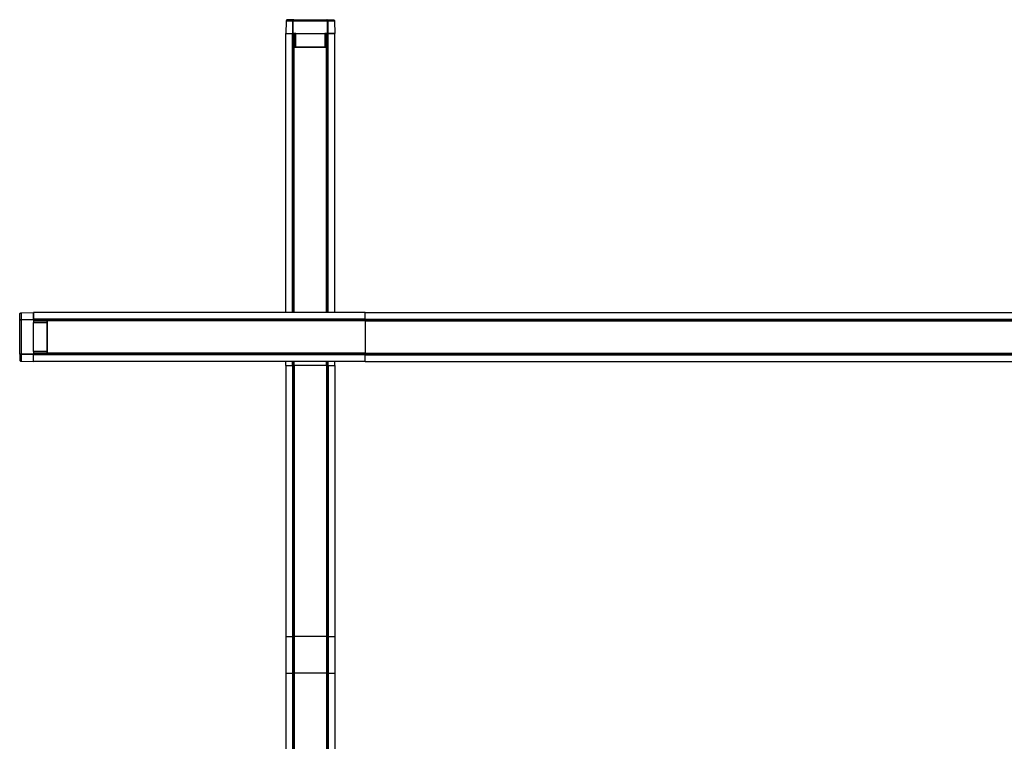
# Model space of a CAD drawing. Header units: millimetres. Extents: x 2355 to 3494, y 2627 to 6324.
# Tile 2 of 16: x 2456 to 2921, y 3151 to 3491. Entities that reach past the tile are written whole.
import ezdxf

# ---------------------------------------------------------------- set-up
doc = ezdxf.new("R2010")
doc.units = ezdxf.units.MM
doc.header["$LTSCALE"] = 20

msp = doc.modelspace()

# ---------------------------------------------------------------- linework, layer by layer
at = {"color": 7, "linetype": 'Continuous', "lineweight": 25}
for p, q in [((2582.05, 3490.72), (2581.94, 3484.91)), ((2585.2, 3484.91), (2585.24, 3490.72)), ((2585.35, 3484.91), (2585.39, 3490.72)), ((2601.49, 3490.72), (2585.39, 3490.72)), ((2585.62, 3491.41), (2601.27, 3491.41)), ((2601.54, 3484.91), (2601.49, 3490.72)), ((2601.65, 3490.72), (2601.69, 3484.91)), ((2604.84, 3490.72), (2604.94, 3484.91)), ((2581.94, 3353.41), (2581.94, 3484.91)), ((2585.1, 3353.41), (2585.1, 3484.91)), ((2586.59, 3484.91), (2585.35, 3484.91)), ((2585.54, 3353.41), (2585.54, 3484.91)), ((2585.74, 3478.4), (2585.74, 3484.91)), ((2585.74, 3478.4), (2585.74, 3484.91)), ((2585.85, 3484.91), (2585.96, 3478.4)), ((2585.89, 3478.4), (2585.89, 3482.11)), ((2586.59, 3484.91), (2600.3, 3484.91)), ((2586.59, 3478.4), (2586.59, 3484.91)), ((2601.54, 3484.91), (2600.3, 3484.91)), ((2600.3, 3484.91), (2600.3, 3478.4)), ((2600.94, 3478.4), (2601.05, 3484.91)), ((2600.99, 3484.91), (2600.99, 3478.4)), ((2601.14, 3478.56), (2601.14, 3484.91)), ((2601.14, 3478.56), (2601.14, 3484.91)), ((2601.35, 3353.41), (2601.35, 3484.91)), ((2601.78, 3353.41), (2601.78, 3484.91)), ((2604.94, 3353.41), (2604.94, 3484.91)), ((2585.71, 3478.4), (2585.71, 3353.41)), ((2600.99, 3478.4), (2585.89, 3478.4)), ((2585.89, 3353.41), (2585.89, 3478.4)), ((2586.59, 3478.4), (2600.3, 3478.4)), ((2600.99, 3353.41), (2600.99, 3478.4)), ((2601.19, 3353.41), (2601.19, 3478.4)), ((2457.13, 3353.3), (2462.94, 3353.41)), ((2619.3, 3353.41), (2462.94, 3353.41)), ((2619.3, 3353.41), (3074.09, 3353.41)), ((2456.44, 3334.08), (2456.44, 3349.73)), ((2457.13, 3350.11), (2462.94, 3350.15)), ((2462.94, 3350), (2457.13, 3349.96)), ((2457.13, 3349.96), (2457.13, 3333.85)), ((2619.3, 3350.25), (2462.94, 3350.25)), ((2462.94, 3350), (2462.94, 3348.76)), ((2619.3, 3349.81), (2462.94, 3349.81)), ((2469.45, 3349.61), (2462.94, 3349.61)), ((2469.45, 3349.61), (2462.94, 3349.61)), ((2469.45, 3349.4), (2462.94, 3349.51)), ((2462.94, 3349.46), (2469.45, 3349.46)), ((2462.94, 3335.05), (2462.94, 3348.76)), ((2462.94, 3348.76), (2469.45, 3348.76)), ((2619.3, 3349.66), (2469.45, 3349.66)), ((2469.45, 3349.46), (2469.45, 3334.36)), ((2619.3, 3349.46), (2469.45, 3349.46)), ((2469.45, 3335.05), (2469.45, 3348.76)), ((2619.3, 3350.25), (3074.09, 3350.25)), ((2619.3, 3349.81), (3074.09, 3349.81)), ((2619.3, 3349.66), (2619.3, 3349.81)), ((2619.3, 3349.66), (3074.09, 3349.66)), ((2619.3, 3349.46), (2619.3, 3334.36)), ((2619.3, 3349.46), (3074.09, 3349.46)), ((2462.94, 3333.81), (2457.13, 3333.85)), ((2462.94, 3333.66), (2457.13, 3333.7)), ((2462.94, 3335.05), (2462.94, 3333.81)), ((2469.45, 3335.05), (2462.94, 3335.05)), ((2462.94, 3334.31), (2469.45, 3334.42)), ((2469.45, 3334.21), (2462.94, 3334.21)), ((2469.45, 3334.21), (2462.94, 3334.21)), ((2619.3, 3334), (2462.94, 3334)), ((2619.3, 3333.57), (2462.94, 3333.57)), ((2469.45, 3334.36), (2465.74, 3334.36)), ((2619.3, 3334.36), (2469.45, 3334.36)), ((2469.45, 3334.17), (2619.3, 3334.17)), ((2619.3, 3334.36), (3074.09, 3334.36)), ((2619.3, 3334.17), (3074.09, 3334.17)), ((2619.3, 3334), (2619.3, 3334.17)), ((2619.3, 3334), (3074.09, 3334)), ((2619.3, 3333.57), (3074.09, 3333.57)), ((2457.13, 3330.51), (2462.94, 3330.41)), ((2619.3, 3330.41), (2462.94, 3330.41)), ((2581.94, 3328.55), (2581.94, 3330.41)), ((2581.94, 3328.55), (2581.94, 3200.71)), ((2585.1, 3328.55), (2585.1, 3330.41)), ((2585.1, 3328.55), (2585.1, 3200.71)), ((2585.54, 3328.55), (2585.54, 3330.41)), ((2585.54, 3328.55), (2585.54, 3200.71)), ((2585.54, 3328.55), (2585.71, 3328.55)), ((2585.71, 3330.41), (2585.71, 3328.55)), ((2585.71, 3328.55), (2585.71, 3200.71)), ((2585.89, 3328.55), (2585.89, 3330.41)), ((2600.99, 3328.55), (2585.89, 3328.55)), ((2585.89, 3328.55), (2585.89, 3200.71)), ((2600.99, 3328.55), (2600.99, 3330.41)), ((2600.99, 3328.55), (2600.99, 3200.71)), ((2601.19, 3328.55), (2601.19, 3330.41)), ((2601.19, 3328.55), (2601.19, 3200.71)), ((2601.19, 3328.55), (2601.35, 3328.55)), ((2601.35, 3328.55), (2601.35, 3330.41)), ((2601.35, 3328.55), (2601.35, 3200.71)), ((2601.78, 3328.55), (2601.78, 3330.41)), ((2601.78, 3328.55), (2601.78, 3200.71)), ((2604.94, 3328.55), (2604.94, 3330.41)), ((2604.94, 3328.55), (2604.94, 3200.71)), ((2619.3, 3330.41), (3074.09, 3330.41)), ((2581.94, 3200.71), (2581.94, 3183.52)), ((2585.1, 3200.71), (2585.1, 3183.52)), ((2585.54, 3200.71), (2585.54, 3183.52)), ((2585.54, 3200.71), (2585.67, 3200.71)), ((2585.7, 3200.71), (2585.7, 3183.52)), ((2585.89, 3200.71), (2585.89, 3183.52)), ((2600.99, 3200.71), (2585.89, 3200.71)), ((2600.99, 3200.71), (2600.99, 3183.52)), ((2601.19, 3200.71), (2601.19, 3183.52)), ((2601.19, 3200.71), (2601.35, 3200.71)), ((2601.35, 3200.71), (2601.35, 3183.52)), ((2601.78, 3200.71), (2601.78, 3183.52)), ((2604.94, 3200.71), (2604.94, 3183.52)), ((2581.94, 3183.52), (2581.94, 3105.26)), ((2585.1, 3183.52), (2585.1, 3105.26)), ((2585.54, 3183.52), (2585.54, 3105.26)), ((2585.54, 3183.52), (2585.67, 3183.52)), ((2585.71, 3183.52), (2585.71, 3105.26)), ((2585.89, 3183.52), (2585.89, 3105.26)), ((2600.99, 3183.52), (2585.89, 3183.52)), ((2600.99, 3183.52), (2600.99, 3105.26)), ((2601.19, 3183.52), (2601.19, 3105.26)), ((2601.19, 3183.52), (2601.35, 3183.52)), ((2601.35, 3183.52), (2601.35, 3105.26)), ((2601.78, 3183.52), (2601.78, 3105.26)), ((2604.94, 3183.52), (2604.94, 3105.26))]:
    msp.add_line(p, q, dxfattribs=at)
for points, knots in [([(2582.75, 3491.41), (2582.66, 3491.41), (2582.58, 3491.39), (2582.41, 3491.32), (2582.32, 3491.27), (2582.19, 3491.14), (2582.13, 3491.06), (2582.06, 3490.89), (2582.05, 3490.8), (2582.05, 3490.72)], [0, 0, 0, 0, 0.25, 0.25, 0.5, 0.5, 0.75, 0.75, 1, 1, 1, 1]), ([(2585.24, 3490.72), (2585.24, 3490.74), (2585.24, 3490.79), (2585.25, 3490.87), (2585.26, 3490.94), (2585.28, 3491.02), (2585.3, 3491.09), (2585.33, 3491.16), (2585.37, 3491.23), (2585.42, 3491.31), (2585.51, 3491.39), (2585.58, 3491.4), (2585.62, 3491.41)], [0, 0, 0, 0, 0.066394, 0.135428, 0.206899, 0.280522, 0.355937, 0.432726, 0.510434, 0.622072, 0.789268, 1, 1, 1, 1]), ([(2585.39, 3490.72), (2585.39, 3490.91), (2585.42, 3491.09), (2585.51, 3491.34), (2585.56, 3491.41), (2585.62, 3491.41)], [0, 0, 0, 0, 0.5, 0.5, 1, 1, 1, 1]), ([(2601.49, 3490.72), (2601.49, 3490.74), (2601.49, 3490.79), (2601.49, 3490.87), (2601.48, 3490.94), (2601.47, 3491.02), (2601.46, 3491.09), (2601.44, 3491.16), (2601.42, 3491.23), (2601.38, 3491.31), (2601.34, 3491.37), (2601.3, 3491.4), (2601.28, 3491.4), (2601.27, 3491.41)], [0, 0, 0, 0, 0.066007, 0.134749, 0.206036, 0.279596, 0.355078, 0.432071, 0.510124, 0.630449, 0.791208, 0.898025, 1, 1, 1, 1]), ([(2601.27, 3491.41), (2601.28, 3491.4), (2601.31, 3491.4), (2601.36, 3491.39), (2601.41, 3491.36), (2601.47, 3491.3), (2601.53, 3491.22), (2601.58, 3491.11), (2601.62, 3490.99), (2601.64, 3490.85), (2601.64, 3490.76), (2601.65, 3490.72)], [0, 0, 0, 0, 0.078766, 0.160672, 0.245305, 0.365776, 0.488316, 0.624124, 0.756036, 0.881854, 1, 1, 1, 1]), ([(2601.27, 3491.41), (2601.34, 3491.41), (2601.49, 3491.41), (2601.71, 3491.41), (2601.91, 3491.41), (2602.11, 3491.41), (2602.31, 3491.41), (2602.61, 3491.41), (2603, 3491.41), (2603.42, 3491.41), (2603.74, 3491.41), (2603.95, 3491.41), (2604.07, 3491.41), (2604.13, 3491.41), (2604.14, 3491.41), (2604.14, 3491.41)], [0, 0, 0, 0, 0.041401, 0.082735, 0.124038, 0.165345, 0.20669, 0.248108, 0.374029, 0.500013, 0.625934, 0.751918, 0.834645, 0.917246, 1, 1, 1, 1]), ([(2604.14, 3491.41), (2604.22, 3491.41), (2604.31, 3491.39), (2604.48, 3491.32), (2604.56, 3491.27), (2604.7, 3491.14), (2604.75, 3491.06), (2604.82, 3490.89), (2604.84, 3490.8), (2604.84, 3490.72)], [0, 0, 0, 0, 0.25, 0.25, 0.5, 0.5, 0.75, 0.75, 1, 1, 1, 1]), ([(2604.94, 3484.91), (2604.94, 3484.91), (2604.94, 3484.91), (2604.93, 3484.91), (2604.91, 3484.91), (2604.88, 3484.91), (2604.84, 3484.91), (2604.79, 3484.91), (2604.69, 3484.91), (2604.49, 3484.91), (2604.12, 3484.91), (2603.65, 3484.91), (2603.18, 3484.91), (2602.76, 3484.91), (2602.43, 3484.91), (2602.07, 3484.91), (2601.82, 3484.91), (2601.69, 3484.91)], [0, 0, 0, 0, 0.035478, 0.070899, 0.106288, 0.141668, 0.177062, 0.212492, 0.247984, 0.373967, 0.500007, 0.62599, 0.75203, 0.814074, 0.876001, 0.937934, 1, 1, 1, 1]), ([(2585.89, 3478.4), (2585.86, 3478.4), (2585.8, 3478.4), (2585.73, 3478.4), (2585.72, 3478.4), (2585.71, 3478.4)], [0, 0, 0, 0, 0.3869743, 0.7711788, 1, 1, 1, 1]), ([(2456.44, 3352.6), (2456.44, 3352.69), (2456.46, 3352.77), (2456.52, 3352.94), (2456.58, 3353.03), (2456.71, 3353.16), (2456.79, 3353.22), (2456.96, 3353.29), (2457.05, 3353.3), (2457.13, 3353.3)], [0, 0, 0, 0, 0.25, 0.25, 0.5, 0.5, 0.75, 0.75, 1, 1, 1, 1]), ([(2456.44, 3349.73), (2456.44, 3349.8), (2456.44, 3349.95), (2456.44, 3350.17), (2456.44, 3350.38), (2456.44, 3350.58), (2456.44, 3350.77), (2456.44, 3351.07), (2456.44, 3351.46), (2456.44, 3351.88), (2456.44, 3352.2), (2456.44, 3352.41), (2456.44, 3352.53), (2456.44, 3352.59), (2456.44, 3352.6), (2456.44, 3352.6)], [0, 0, 0, 0, 0.041401, 0.082735, 0.124038, 0.165345, 0.20669, 0.248108, 0.374029, 0.500013, 0.625934, 0.751918, 0.834645, 0.917246, 1, 1, 1, 1]), ([(2462.94, 3353.41), (2462.94, 3353.4), (2462.94, 3353.4), (2462.94, 3353.39), (2462.94, 3353.37), (2462.94, 3353.34), (2462.94, 3353.3), (2462.94, 3353.25), (2462.94, 3353.15), (2462.94, 3352.95), (2462.94, 3352.58), (2462.94, 3352.11), (2462.94, 3351.64), (2462.94, 3351.22), (2462.94, 3350.89), (2462.94, 3350.53), (2462.94, 3350.28), (2462.94, 3350.15)], [0, 0, 0, 0, 0.035478, 0.070899, 0.106288, 0.141668, 0.177062, 0.212492, 0.247984, 0.373967, 0.500007, 0.62599, 0.75203, 0.814074, 0.876001, 0.937934, 1, 1, 1, 1]), ([(2456.44, 3349.73), (2456.44, 3349.74), (2456.45, 3349.77), (2456.46, 3349.82), (2456.49, 3349.87), (2456.55, 3349.93), (2456.63, 3349.99), (2456.74, 3350.04), (2456.86, 3350.08), (2457, 3350.1), (2457.09, 3350.11), (2457.13, 3350.11)], [0, 0, 0, 0, 0.078766, 0.160672, 0.245305, 0.365776, 0.488316, 0.624124, 0.756036, 0.881854, 1, 1, 1, 1]), ([(2457.13, 3349.96), (2457.11, 3349.96), (2457.06, 3349.96), (2456.98, 3349.95), (2456.91, 3349.94), (2456.83, 3349.93), (2456.76, 3349.92), (2456.69, 3349.9), (2456.62, 3349.88), (2456.54, 3349.85), (2456.48, 3349.81), (2456.45, 3349.76), (2456.45, 3349.74), (2456.44, 3349.73)], [0, 0, 0, 0, 0.066007, 0.134749, 0.206036, 0.279596, 0.355078, 0.432071, 0.510124, 0.630449, 0.791208, 0.89802, 1, 1, 1, 1]), ([(2462.94, 3349.81), (2462.94, 3349.81), (2462.94, 3349.82), (2462.94, 3349.84), (2462.94, 3349.85)], [0, 0, 0, 0, 0.557892, 1, 1, 1, 1]), ([(2619.3, 3349.81), (2619.3, 3349.81), (2619.3, 3349.83), (2619.3, 3349.89), (2619.3, 3349.94), (2619.3, 3350.02), (2619.3, 3350.08), (2619.3, 3350.17), (2619.3, 3350.22), (2619.3, 3350.25)], [0, 0, 0, 0, 0.25, 0.25, 0.5, 0.5, 0.75, 0.75, 1, 1, 1, 1]), ([(2457.13, 3333.85), (2456.94, 3333.86), (2456.76, 3333.88), (2456.51, 3333.97), (2456.44, 3334.03), (2456.44, 3334.08)], [0, 0, 0, 0, 0.5, 0.5, 1, 1, 1, 1]), ([(2457.13, 3333.7), (2457.11, 3333.71), (2457.06, 3333.71), (2456.98, 3333.71), (2456.9, 3333.73), (2456.83, 3333.74), (2456.76, 3333.77), (2456.69, 3333.79), (2456.62, 3333.83), (2456.54, 3333.88), (2456.46, 3333.97), (2456.45, 3334.04), (2456.44, 3334.08)], [0, 0, 0, 0, 0.066394, 0.135428, 0.206899, 0.280522, 0.355937, 0.432726, 0.510434, 0.622072, 0.789268, 1, 1, 1, 1]), ([(2469.45, 3334.36), (2469.45, 3334.32), (2469.45, 3334.26), (2469.45, 3334.2), (2469.45, 3334.18), (2469.45, 3334.17)], [0, 0, 0, 0, 0.386974, 0.771179, 1, 1, 1, 1]), ([(2619.3, 3334.36), (2619.3, 3334.32), (2619.3, 3334.26), (2619.3, 3334.2), (2619.3, 3334.18), (2619.3, 3334.17)], [0, 0, 0, 0, 0.386974, 0.771179, 1, 1, 1, 1]), ([(2619.3, 3333.57), (2619.3, 3333.6), (2619.3, 3333.64), (2619.3, 3333.74), (2619.3, 3333.79), (2619.3, 3333.88), (2619.3, 3333.92), (2619.3, 3333.98), (2619.3, 3334), (2619.3, 3334)], [0, 0, 0, 0, 0.25, 0.25, 0.5, 0.5, 0.75, 0.75, 1, 1, 1, 1]), ([(2456.44, 3331.21), (2456.44, 3331.13), (2456.46, 3331.04), (2456.52, 3330.87), (2456.58, 3330.79), (2456.71, 3330.65), (2456.79, 3330.6), (2456.96, 3330.53), (2457.05, 3330.51), (2457.13, 3330.51)], [0, 0, 0, 0, 0.25, 0.25, 0.5, 0.5, 0.75, 0.75, 1, 1, 1, 1]), ([(2585.1, 3328.55), (2585.13, 3328.55), (2585.18, 3328.55), (2585.27, 3328.55), (2585.33, 3328.55), (2585.41, 3328.55), (2585.46, 3328.55), (2585.52, 3328.55), (2585.54, 3328.55), (2585.54, 3328.55)], [0, 0, 0, 0, 0.25, 0.25, 0.5, 0.5, 0.75, 0.75, 1, 1, 1, 1]), ([(2585.89, 3328.55), (2585.86, 3328.55), (2585.8, 3328.55), (2585.73, 3328.55), (2585.72, 3328.55), (2585.71, 3328.55)], [0, 0, 0, 0, 0.3869743, 0.7711788, 1, 1, 1, 1]), ([(2601.35, 3328.55), (2601.35, 3328.55), (2601.37, 3328.55), (2601.43, 3328.55), (2601.47, 3328.55), (2601.56, 3328.55), (2601.61, 3328.55), (2601.71, 3328.55), (2601.75, 3328.55), (2601.78, 3328.55)], [0, 0, 0, 0, 0.25, 0.25, 0.5, 0.5, 0.75, 0.75, 1, 1, 1, 1]), ([(2585.1, 3200.71), (2585.13, 3200.71), (2585.18, 3200.71), (2585.27, 3200.71), (2585.33, 3200.71), (2585.41, 3200.71), (2585.46, 3200.71), (2585.52, 3200.71), (2585.54, 3200.71), (2585.54, 3200.71)], [0, 0, 0, 0, 0.25, 0.25, 0.5, 0.5, 0.75, 0.75, 1, 1, 1, 1]), ([(2585.89, 3200.71), (2585.86, 3200.71), (2585.8, 3200.71), (2585.73, 3200.71), (2585.72, 3200.71), (2585.71, 3200.71)], [0, 0, 0, 0, 0.3869743, 0.7711788, 1, 1, 1, 1]), ([(2601.35, 3200.71), (2601.35, 3200.71), (2601.37, 3200.71), (2601.43, 3200.71), (2601.47, 3200.71), (2601.56, 3200.71), (2601.61, 3200.71), (2601.71, 3200.71), (2601.75, 3200.71), (2601.78, 3200.71)], [0, 0, 0, 0, 0.25, 0.25, 0.5, 0.5, 0.75, 0.75, 1, 1, 1, 1]), ([(2585.1, 3183.52), (2585.13, 3183.52), (2585.18, 3183.52), (2585.27, 3183.52), (2585.33, 3183.52), (2585.41, 3183.52), (2585.46, 3183.52), (2585.52, 3183.52), (2585.54, 3183.52), (2585.54, 3183.52)], [0, 0, 0, 0, 0.25, 0.25, 0.5, 0.5, 0.75, 0.75, 1, 1, 1, 1]), ([(2585.89, 3183.52), (2585.86, 3183.52), (2585.8, 3183.52), (2585.73, 3183.52), (2585.72, 3183.52), (2585.71, 3183.52)], [0, 0, 0, 0, 0.386974, 0.771179, 1, 1, 1, 1]), ([(2601.35, 3183.52), (2601.35, 3183.52), (2601.37, 3183.52), (2601.43, 3183.52), (2601.47, 3183.52), (2601.56, 3183.52), (2601.61, 3183.52), (2601.71, 3183.52), (2601.75, 3183.52), (2601.78, 3183.52)], [0, 0, 0, 0, 0.25, 0.25, 0.5, 0.5, 0.75, 0.75, 1, 1, 1, 1])]:
    msp.add_open_spline(points, degree=3, knots=knots, dxfattribs=at)
for points, degree in [([(2582.23, 3490.72), (2582.1, 3490.72), (2582.05, 3490.72)], 2), ([(2582.81, 3490.72), (2582.54, 3490.72), (2582.35, 3490.72), (2582.23, 3490.72)], 3), ([(2582.91, 3491.41), (2582.8, 3491.41), (2582.75, 3491.41)], 2), ([(2583.82, 3490.72), (2583.41, 3490.72), (2583.07, 3490.72), (2582.81, 3490.72)], 3), ([(2583.43, 3491.41), (2583.19, 3491.41), (2583.02, 3491.41), (2582.91, 3491.41)], 3), ([(2584.34, 3491.41), (2583.97, 3491.41), (2583.67, 3491.41), (2583.43, 3491.41)], 3), ([(2585.24, 3490.72), (2584.7, 3490.72), (2584.22, 3490.72), (2583.82, 3490.72)], 3), ([(2585.62, 3491.41), (2585.14, 3491.41), (2584.7, 3491.41), (2584.34, 3491.41)], 3), ([(2585.39, 3490.72), (2585.34, 3490.72), (2585.28, 3490.72), (2585.24, 3490.72)], 3), ([(2601.65, 3490.72), (2601.61, 3490.72), (2601.55, 3490.72), (2601.49, 3490.72)], 3), ([(2603.07, 3490.72), (2602.66, 3490.72), (2602.18, 3490.72), (2601.65, 3490.72)], 3), ([(2604.08, 3490.72), (2603.82, 3490.72), (2603.48, 3490.72), (2603.07, 3490.72)], 3), ([(2604.66, 3490.72), (2604.54, 3490.72), (2604.34, 3490.72), (2604.08, 3490.72)], 3), ([(2604.84, 3490.72), (2604.79, 3490.72), (2604.66, 3490.72)], 2), ([(2581.94, 3484.91), (2582.01, 3484.91), (2582.15, 3484.91)], 2), ([(2581.94, 3484.91), (2582, 3484.91), (2582.13, 3484.91)], 2), ([(2582.13, 3484.91), (2582.26, 3484.91), (2582.45, 3484.91), (2582.72, 3484.91)], 3), ([(2582.15, 3484.91), (2582.28, 3484.91), (2582.49, 3484.91), (2582.76, 3484.91)], 3), ([(2582.72, 3484.91), (2582.99, 3484.91), (2583.33, 3484.91), (2583.75, 3484.91)], 3), ([(2582.76, 3484.91), (2583.03, 3484.91), (2583.37, 3484.91), (2583.76, 3484.91)], 3), ([(2583.75, 3484.91), (2584.16, 3484.91), (2584.65, 3484.91), (2585.2, 3484.91)], 3), ([(2583.76, 3484.91), (2584.16, 3484.91), (2584.61, 3484.91), (2585.1, 3484.91)], 3), ([(2585.2, 3484.91), (2585.23, 3484.91), (2585.29, 3484.91), (2585.35, 3484.91)], 3), ([(2601.54, 3484.91), (2601.6, 3484.91), (2601.65, 3484.91), (2601.69, 3484.91)], 3), ([(2601.78, 3484.91), (2602.28, 3484.91), (2602.73, 3484.91), (2603.12, 3484.91)], 3), ([(2603.12, 3484.91), (2603.52, 3484.91), (2603.86, 3484.91), (2604.13, 3484.91)], 3), ([(2604.13, 3484.91), (2604.4, 3484.91), (2604.61, 3484.91), (2604.74, 3484.91)], 3), ([(2604.74, 3484.91), (2604.88, 3484.91), (2604.94, 3484.91)], 2), ([(2585.95, 3478.4), (2585.97, 3478.4), (2586, 3478.4)], 2), ([(2586, 3478.4), (2586.03, 3478.4), (2586.08, 3478.4), (2586.14, 3478.4)], 3), ([(2586.14, 3478.4), (2586.19, 3478.4), (2586.26, 3478.4), (2586.34, 3478.4)], 3), ([(2586.34, 3478.4), (2586.42, 3478.4), (2586.51, 3478.4), (2586.59, 3478.4)], 3), ([(2600.3, 3478.4), (2600.38, 3478.4), (2600.46, 3478.4), (2600.54, 3478.4)], 3), ([(2600.54, 3478.4), (2600.61, 3478.4), (2600.69, 3478.4), (2600.75, 3478.4)], 3), ([(2600.75, 3478.4), (2600.81, 3478.4), (2600.86, 3478.4), (2600.89, 3478.4)], 3), ([(2600.89, 3478.4), (2600.92, 3478.4), (2600.94, 3478.4)], 2), ([(2601.14, 3478.4), (2601.1, 3478.4), (2601.04, 3478.4), (2600.99, 3478.4)], 3), ([(2601.19, 3478.4), (2601.17, 3478.4), (2601.14, 3478.4)], 2), ([(2457.13, 3353.3), (2457.13, 3353.25), (2457.13, 3353.12)], 2), ([(2457.13, 3353.12), (2457.13, 3353), (2457.13, 3352.81), (2457.13, 3352.54)], 3), ([(2457.13, 3352.54), (2457.13, 3352.28), (2457.13, 3351.94), (2457.13, 3351.53)], 3), ([(2457.13, 3351.53), (2457.13, 3351.13), (2457.13, 3350.65), (2457.13, 3350.11)], 3), ([(2462.94, 3353.2), (2462.94, 3353.34), (2462.94, 3353.41)], 2), ([(2462.94, 3352.59), (2462.94, 3352.86), (2462.94, 3353.07), (2462.94, 3353.2)], 3), ([(2462.94, 3351.59), (2462.94, 3351.98), (2462.94, 3352.32), (2462.94, 3352.59)], 3), ([(2462.94, 3350.25), (2462.94, 3350.74), (2462.94, 3351.19), (2462.94, 3351.59)], 3), ([(2619.3, 3353.2), (2619.3, 3353.34), (2619.3, 3353.41)], 2), ([(2619.3, 3352.59), (2619.3, 3352.86), (2619.3, 3353.07), (2619.3, 3353.2)], 3), ([(2619.3, 3351.59), (2619.3, 3351.98), (2619.3, 3352.32), (2619.3, 3352.59)], 3), ([(2619.3, 3350.25), (2619.3, 3350.74), (2619.3, 3351.19), (2619.3, 3351.59)], 3), ([(2457.13, 3350.11), (2457.13, 3350.07), (2457.13, 3350.01), (2457.13, 3349.96)], 3), ([(2462.94, 3350), (2462.94, 3350.06), (2462.94, 3350.12), (2462.94, 3350.15)], 3), ([(2469.45, 3349.66), (2469.45, 3349.64), (2469.45, 3349.6)], 2), ([(2469.45, 3349.6), (2469.45, 3349.56), (2469.45, 3349.5), (2469.45, 3349.46)], 3), ([(2469.45, 3349.36), (2469.45, 3349.39), (2469.45, 3349.4)], 2), ([(2469.45, 3349.21), (2469.45, 3349.28), (2469.45, 3349.32), (2469.45, 3349.36)], 3), ([(2469.45, 3349), (2469.45, 3349.08), (2469.45, 3349.15), (2469.45, 3349.21)], 3), ([(2469.45, 3348.76), (2469.45, 3348.84), (2469.45, 3348.92), (2469.45, 3349)], 3), ([(2619.3, 3349.66), (2619.3, 3349.64), (2619.3, 3349.6)], 2), ([(2619.3, 3349.6), (2619.3, 3349.56), (2619.3, 3349.5), (2619.3, 3349.46)], 3), ([(2456.44, 3334.08), (2456.44, 3333.6), (2456.44, 3333.17), (2456.44, 3332.8)], 3), ([(2456.44, 3332.8), (2456.44, 3332.43), (2456.44, 3332.13), (2456.44, 3331.89)], 3), ([(2457.13, 3333.85), (2457.13, 3333.8), (2457.13, 3333.74), (2457.13, 3333.7)], 3), ([(2457.13, 3333.7), (2457.13, 3333.16), (2457.13, 3332.69), (2457.13, 3332.28)], 3), ([(2462.94, 3333.66), (2462.94, 3333.7), (2462.94, 3333.75), (2462.94, 3333.81)], 3), ([(2462.94, 3332.21), (2462.94, 3332.62), (2462.94, 3333.11), (2462.94, 3333.66)], 3), ([(2462.94, 3332.23), (2462.94, 3332.62), (2462.94, 3333.07), (2462.94, 3333.57)], 3), ([(2469.45, 3334.8), (2469.45, 3334.88), (2469.45, 3334.97), (2469.45, 3335.05)], 3), ([(2469.45, 3334.6), (2469.45, 3334.66), (2469.45, 3334.73), (2469.45, 3334.8)], 3), ([(2469.45, 3334.46), (2469.45, 3334.49), (2469.45, 3334.54), (2469.45, 3334.6)], 3), ([(2469.45, 3334.41), (2469.45, 3334.43), (2469.45, 3334.46)], 2), ([(2619.3, 3332.23), (2619.3, 3332.62), (2619.3, 3333.07), (2619.3, 3333.57)], 3), ([(2456.44, 3331.89), (2456.44, 3331.65), (2456.44, 3331.48), (2456.44, 3331.37)], 3), ([(2456.44, 3331.37), (2456.44, 3331.26), (2456.44, 3331.21)], 2), ([(2457.13, 3332.28), (2457.13, 3331.87), (2457.13, 3331.53), (2457.13, 3331.27)], 3), ([(2457.13, 3331.27), (2457.13, 3331), (2457.13, 3330.81), (2457.13, 3330.69)], 3), ([(2457.13, 3330.69), (2457.13, 3330.56), (2457.13, 3330.51)], 2), ([(2462.94, 3331.22), (2462.94, 3331.49), (2462.94, 3331.83), (2462.94, 3332.23)], 3), ([(2462.94, 3331.18), (2462.94, 3331.45), (2462.94, 3331.79), (2462.94, 3332.21)], 3), ([(2462.94, 3330.61), (2462.94, 3330.74), (2462.94, 3330.95), (2462.94, 3331.22)], 3), ([(2462.94, 3330.59), (2462.94, 3330.72), (2462.94, 3330.91), (2462.94, 3331.18)], 3), ([(2462.94, 3330.41), (2462.94, 3330.47), (2462.94, 3330.61)], 2), ([(2462.94, 3330.41), (2462.94, 3330.46), (2462.94, 3330.59)], 2), ([(2581.94, 3328.55), (2582.01, 3328.55), (2582.15, 3328.55)], 2), ([(2582.15, 3328.55), (2582.28, 3328.55), (2582.49, 3328.55), (2582.76, 3328.55)], 3), ([(2582.76, 3328.55), (2583.03, 3328.55), (2583.37, 3328.55), (2583.76, 3328.55)], 3), ([(2583.76, 3328.55), (2584.16, 3328.55), (2584.61, 3328.55), (2585.1, 3328.55)], 3), ([(2601.14, 3328.55), (2601.1, 3328.55), (2601.04, 3328.55), (2600.99, 3328.55)], 3), ([(2601.19, 3328.55), (2601.17, 3328.55), (2601.14, 3328.55)], 2), ([(2601.78, 3328.55), (2602.28, 3328.55), (2602.73, 3328.55), (2603.12, 3328.55)], 3), ([(2603.12, 3328.55), (2603.52, 3328.55), (2603.86, 3328.55), (2604.13, 3328.55)], 3), ([(2604.13, 3328.55), (2604.4, 3328.55), (2604.61, 3328.55), (2604.74, 3328.55)], 3), ([(2604.74, 3328.55), (2604.88, 3328.55), (2604.94, 3328.55)], 2), ([(2619.3, 3331.22), (2619.3, 3331.49), (2619.3, 3331.83), (2619.3, 3332.23)], 3), ([(2619.3, 3330.61), (2619.3, 3330.74), (2619.3, 3330.95), (2619.3, 3331.22)], 3), ([(2619.3, 3330.41), (2619.3, 3330.47), (2619.3, 3330.61)], 2), ([(2581.94, 3200.71), (2582.01, 3200.71), (2582.15, 3200.71)], 2), ([(2582.15, 3200.71), (2582.28, 3200.71), (2582.49, 3200.71), (2582.76, 3200.71)], 3), ([(2582.76, 3200.71), (2583.03, 3200.71), (2583.37, 3200.71), (2583.76, 3200.71)], 3), ([(2583.76, 3200.71), (2584.16, 3200.71), (2584.61, 3200.71), (2585.1, 3200.71)], 3), ([(2585.71, 3200.71), (2585.71, 3200.71), (2585.7, 3200.71), (2585.7, 3200.71)], 3), ([(2601.14, 3200.71), (2601.1, 3200.71), (2601.04, 3200.71), (2600.99, 3200.71)], 3), ([(2601.19, 3200.71), (2601.17, 3200.71), (2601.14, 3200.71)], 2), ([(2601.78, 3200.71), (2602.28, 3200.71), (2602.73, 3200.71), (2603.12, 3200.71)], 3), ([(2603.12, 3200.71), (2603.52, 3200.71), (2603.86, 3200.71), (2604.13, 3200.71)], 3), ([(2604.13, 3200.71), (2604.4, 3200.71), (2604.61, 3200.71), (2604.74, 3200.71)], 3), ([(2604.74, 3200.71), (2604.88, 3200.71), (2604.94, 3200.71)], 2), ([(2581.94, 3183.52), (2582.01, 3183.52), (2582.15, 3183.52)], 2), ([(2582.15, 3183.52), (2582.28, 3183.52), (2582.49, 3183.52), (2582.76, 3183.52)], 3), ([(2582.76, 3183.52), (2583.03, 3183.52), (2583.37, 3183.52), (2583.76, 3183.52)], 3), ([(2583.76, 3183.52), (2584.16, 3183.52), (2584.61, 3183.52), (2585.1, 3183.52)], 3), ([(2585.71, 3183.52), (2585.71, 3183.52), (2585.7, 3183.52), (2585.7, 3183.52)], 3), ([(2601.14, 3183.52), (2601.1, 3183.52), (2601.04, 3183.52), (2600.99, 3183.52)], 3), ([(2601.19, 3183.52), (2601.17, 3183.52), (2601.14, 3183.52)], 2), ([(2601.78, 3183.52), (2602.28, 3183.52), (2602.73, 3183.52), (2603.12, 3183.52)], 3), ([(2603.12, 3183.52), (2603.52, 3183.52), (2603.86, 3183.52), (2604.13, 3183.52)], 3), ([(2604.13, 3183.52), (2604.4, 3183.52), (2604.61, 3183.52), (2604.74, 3183.52)], 3), ([(2604.74, 3183.52), (2604.88, 3183.52), (2604.94, 3183.52)], 2)]:
    msp.add_open_spline(points, degree=degree, dxfattribs=at)

doc.saveas('drawing.dxf')
